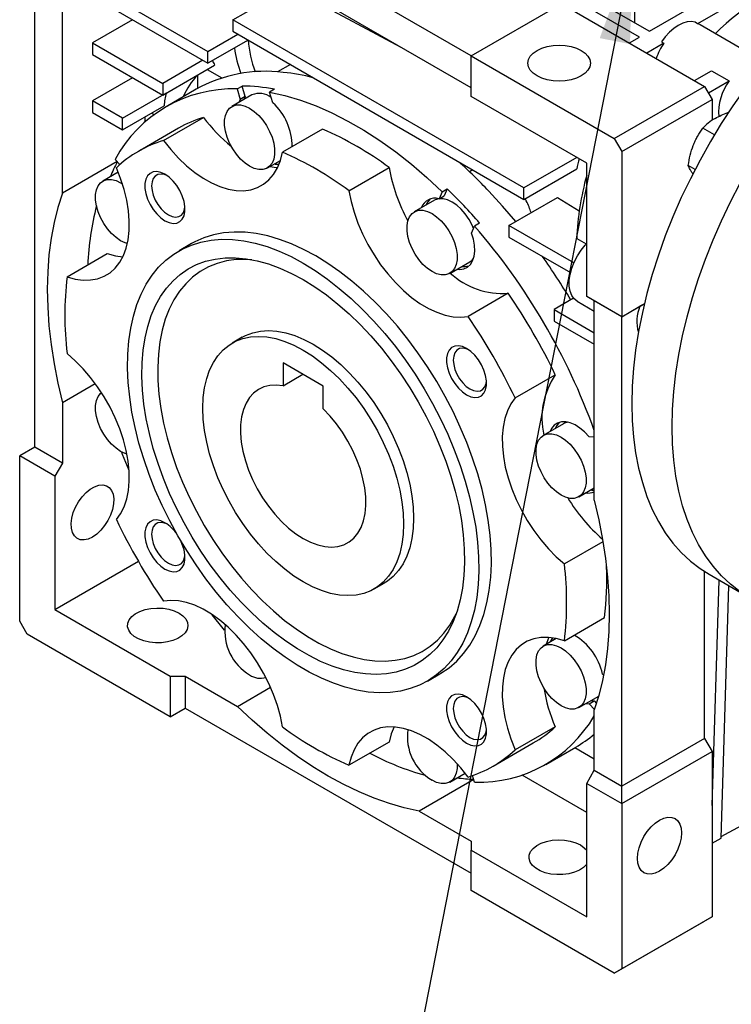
# Model space of a CAD drawing. Header units: millimetres. Extents: x 25 to 1093, y 25 to 838.
# Tile 6 of 9: x 764 to 865, y 622 to 761. Entities that reach past the tile are written whole.
import ezdxf

# ---------------------------------------------------------------- set-up
doc = ezdxf.new("R2010")
doc.units = ezdxf.units.MM
doc.header["$LTSCALE"] = 4
doc.linetypes.add('SLD-Solid', pattern=[0])
doc.layers.add('TEXT', color=140, linetype='SLD-Solid', lineweight=25)
doc.dimstyles.new('SLDDIMSTYLE0', dxfattribs={"dimtxt": 0.18, "dimasz": 13.208, "dimexe": 0, "dimexo": 0.0625, "dimgap": 0, "dimtad": 0, "dimtih": 1, "dimtoh": 1, "dimdec": 0, "dimrnd": 1e-09, "dimzin": 0, "dimdsep": 46, "dimtxsty": 'Standard', "dimsah": 1, "dimcen": 0.09, "dimadec": 0, "dimazin": 0, "dimtfac": 13.208, "dimtdec": 0, "dimtofl": 0, "dimtmove": 0, "dimatfit": 3, "dimfxl": 0, "dimfrac": 2, "dimtolj": 1, "dimtzin": 0, "dimarcsym": 0})

msp = doc.modelspace()

# ---------------------------------------------------------------- linework, layer by layer
for p, q in [((828.096, 755.529), (787.791, 778.796)), ((828.096, 751.038), (787.791, 774.305)), ((827.036, 774.102), (853.199, 758.999)), ((851.784, 758.182), (825.621, 773.286)), ((878.223, 770.587), (859.994, 760.064)), ((766.578, 700.407), (766.578, 766.546)), ((851.077, 766.754), (851.077, 760.223)), ((770.467, 736.198), (770.467, 764.301)), ((774.71, 765.526), (790.973, 756.137)), ((794.509, 760.628), (802.434, 765.203)), ((774.71, 763.893), (790.973, 754.504)), ((828.096, 755.529), (840.824, 762.877)), ((840.824, 762.877), (860.977, 751.243)), ((853.199, 758.999), (858.855, 762.264)), ((780.367, 760.626), (774.71, 757.36)), ((835.521, 736.952), (794.509, 760.628)), ((794.509, 760.628), (794.509, 758.995)), ((859.994, 760.064), (859.64, 760.268)), ((794.509, 758.995), (835.521, 735.319)), ((866.757, 756.212), (860.368, 759.9)), ((774.71, 757.36), (774.71, 755.727)), ((774.71, 757.36), (784.609, 751.645)), ((790.973, 756.137), (795.216, 758.587)), ((796.631, 757.77), (790.973, 754.504)), ((850.37, 757.366), (851.784, 758.182)), ((855.242, 757.321), (852.845, 755.937)), ((854.888, 757.525), (855.242, 757.321)), ((790.973, 754.504), (790.973, 756.137)), ((774.71, 755.727), (784.609, 750.012)), ((790.267, 754.912), (784.609, 751.645)), ((828.096, 749.813), (828.096, 755.529)), ((828.096, 755.529), (848.249, 743.895)), ((784.609, 750.012), (791.922, 754.234)), ((790.872, 753.628), (792.965, 752.42)), ((802.608, 754.319), (800.801, 753.276)), ((859.563, 752.059), (861.959, 753.443)), ((861.959, 753.443), (864.434, 752.014)), ((780.367, 752.461), (774.71, 749.195)), ((789.559, 752.86), (789.55, 752.865)), ((789.559, 750.957), (789.559, 752.86)), ((861.507, 750.324), (864.434, 752.014)), ((784.609, 751.645), (784.609, 750.012)), ((789.328, 750.826), (785.085, 748.377)), ((795.1, 750.882), (795.807, 751.29)), ((795.1, 750.882), (795.545, 749.386)), ((796.252, 749.794), (795.807, 751.29)), ((800.38, 750.838), (799.673, 750.429)), ((800.118, 748.934), (799.673, 750.429)), ((848.249, 743.895), (860.977, 751.243)), ((860.977, 751.243), (862.037, 749.406)), ((774.71, 749.195), (774.71, 747.562)), ((778.952, 746.746), (774.71, 749.195)), ((778.952, 746.746), (785.141, 750.318)), ((785.14, 750.319), (785.141, 750.318)), ((797.187, 750.035), (794.358, 748.402)), ((795.545, 749.386), (795.334, 748.965)), ((796.252, 749.794), (795.545, 749.386)), ((796.252, 749.794), (796.041, 749.374)), ((844.36, 740.425), (828.096, 749.813)), ((849.309, 742.058), (862.037, 749.406)), ((862.037, 749.406), (862.037, 746.474)), ((778.952, 745.113), (784.815, 748.497)), ((774.71, 747.562), (778.952, 745.113)), ((778.952, 745.113), (778.952, 746.746)), ((782.134, 746.248), (782.134, 746.949)), ((783.05, 747.478), (783.402, 747.275)), ((784.71, 743.61), (790.367, 746.876)), ((786.835, 745.346), (781.178, 742.08)), ((807.147, 745.215), (801.49, 741.949)), ((862.354, 744.417), (860.713, 745.364)), ((848.249, 743.895), (849.309, 742.058)), ((778.584, 740.234), (777.904, 740.952)), ((799.358, 739.742), (801.191, 740.8)), ((801.041, 740.713), (801.157, 740.698)), ((842.948, 741.24), (835.521, 736.952)), ((849.309, 742.058), (849.309, 718.787)), ((778.186, 740.654), (770.467, 736.198)), ((810.862, 736.539), (816.518, 739.805)), ((828.315, 739.479), (827.85, 739.211)), ((835.521, 735.319), (842.957, 739.612)), ((844.36, 721.644), (844.36, 740.425)), ((859.635, 739.548), (858.672, 740.103)), ((778.344, 739.154), (776.181, 737.905)), ((823.992, 736.39), (824.699, 736.799)), ((824.699, 736.799), (824.255, 735.816)), ((835.521, 735.319), (835.521, 736.952)), ((822.893, 735.195), (820.065, 733.562)), ((823.992, 736.39), (823.548, 735.408)), ((823.548, 735.408), (824.255, 735.816)), ((833.4, 731.645), (840.237, 735.592)), ((840.237, 735.592), (843.299, 733.684)), ((828.121, 730.581), (828.565, 731.563)), ((829.272, 731.971), (828.565, 731.563)), ((842.545, 726.365), (833.4, 731.645)), ((833.4, 731.645), (833.4, 730.012)), ((833.4, 730.012), (842.081, 725)), ((842.957, 729.814), (844.305, 729.036)), ((788.677, 729.089), (786.91, 728.069)), ((771.132, 724.419), (776.789, 727.684)), ((825.065, 724.901), (827.893, 726.534)), ((833.299, 722.091), (827.642, 718.826)), ((842.515, 721.394), (839.763, 719.805)), ((849.309, 718.787), (844.36, 721.644)), ((845.42, 721.032), (844.36, 721.644)), ((843.024, 720.962), (845.42, 719.579)), ((849.309, 718.786), (845.42, 721.032)), ((845.42, 692.929), (845.42, 721.032)), ((849.309, 718.787), (852.489, 720.622)), ((849.309, 718.786), (851.856, 720.256)), ((852.498, 720.627), (851.856, 720.256)), ((839.763, 719.805), (839.763, 718.172)), ((839.763, 719.805), (845.42, 716.54)), ((849.309, 718.786), (849.309, 718.787)), ((849.309, 652.647), (849.309, 718.786)), ((839.763, 718.172), (845.42, 714.907)), ((795.823, 715.894), (794.409, 715.078)), ((807.237, 709.026), (801.58, 712.291)), ((801.58, 712.291), (801.58, 709.06)), ((801.58, 709.06), (804.378, 710.676)), ((834.269, 707.348), (839.926, 710.614)), ((775.116, 709.351), (770.467, 706.667)), ((807.237, 705.794), (807.237, 709.026)), ((770.467, 706.667), (770.467, 698.161)), ((841.071, 703.71), (838.243, 702.078)), ((845.42, 701.812), (844.688, 701.885)), ((766.578, 700.407), (764.457, 699.182)), ((764.457, 675.91), (764.457, 699.182)), ((769.406, 696.324), (764.457, 699.182)), ((770.467, 698.161), (766.578, 700.407)), ((770.467, 698.161), (769.406, 696.324)), ((769.406, 696.324), (769.406, 677.544)), ((843.242, 693.417), (845.42, 694.675)), ((846.651, 687.094), (841.219, 683.958)), ((769.406, 677.544), (781.177, 684.339)), ((860.977, 659.382), (860.977, 682.88)), ((861.599, 682.503), (867.256, 679.238)), ((814.407, 680.436), (815.822, 681.252)), ((862.037, 649.947), (863.014, 681.686)), ((863.285, 645.347), (864.379, 680.898)), ((769.406, 677.544), (785.67, 668.155)), ((765.517, 674.073), (764.457, 675.91)), ((841.219, 673.136), (846.876, 676.402)), ((785.67, 662.439), (765.517, 674.073)), ((840.077, 673.452), (838.243, 672.392)), ((839.971, 673.473), (839.925, 673.364)), ((785.67, 668.155), (785.67, 662.439)), ((785.67, 668.155), (787.791, 668.155)), ((787.791, 668.155), (787.791, 663.664)), ((787.791, 668.155), (795.157, 663.903)), ((821.907, 667.445), (823.674, 668.466)), ((846.747, 668.281), (846.582, 668.455)), ((795.157, 663.903), (799.806, 666.587)), ((843.242, 663.732), (846.045, 665.35)), ((844.688, 664.267), (845.395, 664.676)), ((844.925, 664.703), (845.395, 664.676)), ((845.395, 664.676), (845.733, 664.32)), ((785.67, 662.439), (787.791, 663.664)), ((785.67, 662.439), (787.791, 663.664)), ((787.791, 663.664), (828.096, 640.397)), ((844.218, 664.295), (844.688, 664.267)), ((844.688, 664.267), (845.445, 663.468)), ((845.42, 654.892), (845.42, 663.398)), ((839.926, 661.037), (834.269, 657.772)), ((816.518, 658.871), (810.862, 655.606)), ((860.977, 659.382), (849.309, 652.647)), ((860.977, 659.382), (862.037, 657.545)), ((831.174, 655.475), (836.831, 658.741)), ((838.581, 655.71), (842.823, 658.159)), ((842.704, 658.09), (845.42, 656.522)), ((849.309, 650.197), (862.037, 657.545)), ((862.037, 657.545), (862.037, 634.274)), ((844.36, 653.055), (845.42, 654.892)), ((845.42, 654.892), (849.309, 652.647)), ((828.449, 653.596), (820.73, 649.14)), ((825.065, 653.235), (827.229, 654.484)), ((828.565, 653.204), (828.283, 654.154)), ((844.36, 648.97), (835.265, 654.22)), ((844.36, 653.055), (849.309, 650.197)), ((844.36, 634.274), (844.36, 653.055)), ((849.309, 650.197), (849.309, 652.647)), ((820.73, 649.14), (828.096, 644.888)), ((849.309, 650.197), (849.309, 626.926)), ((863.292, 645.574), (868.942, 648.613)), ((862.037, 644.627), (863.285, 645.347)), ((828.096, 644.888), (828.096, 643.663)), ((828.096, 637.947), (828.096, 643.663)), ((828.096, 643.663), (844.36, 634.274)), ((848.249, 626.313), (828.096, 637.947)), ((862.037, 634.274), (849.309, 626.926)), ((862.037, 634.274), (860.977, 633.661)), ((848.249, 626.313), (860.977, 633.661)), ((849.309, 626.926), (848.249, 626.313))]:
    msp.add_line(p, q)
at = {"flags": 128}
for points in [[(802.434, 765.203), (814.753, 758.599), (818.166, 756.771)], [(875.976, 761.736), (874.005, 759.757), (872.079, 757.677), (870.202, 755.502), (868.383, 753.238), (866.626, 750.894), (864.936, 748.476), (863.32, 745.992), (861.783, 743.451), (860.329, 740.86), (858.964, 738.228), (857.69, 735.563), (856.514, 732.873), (855.438, 730.168), (854.465, 727.456), (853.6, 724.746), (852.844, 722.045), (852.201, 719.364), (851.671, 716.711), (851.258, 714.093), (850.961, 711.52), (850.783, 709), (850.724, 706.54)], [(859.64, 760.268), (859.105, 760.36), (858.52, 760.316), (857.901, 760.139), (857.264, 759.832), (856.628, 759.404), (856.009, 758.867), (855.424, 758.235), (854.888, 757.525)], [(860.368, 759.9), (860.304, 759.935), (859.994, 760.064)], [(843.582, 756.305), (844.129, 755.92), (844.536, 755.481), (844.786, 755.004), (844.871, 754.509), (844.786, 754.013), (844.536, 753.536), (844.129, 753.097), (843.582, 752.712), (842.915, 752.397), (842.154, 752.162), (841.329, 752.017), (840.471, 751.968), (839.612, 752.017), (838.787, 752.162), (838.026, 752.397), (837.359, 752.712), (836.812, 753.097), (836.406, 753.536), (836.155, 754.013), (836.071, 754.509), (836.155, 755.004), (836.406, 755.481), (836.812, 755.92), (837.359, 756.305), (838.026, 756.62), (838.787, 756.855), (839.612, 757), (840.471, 757.049), (841.329, 757), (842.154, 756.855), (842.915, 756.62), (843.582, 756.305)], [(799.673, 750.429), (801.825, 749.949), (804.012, 749.299), (806.227, 748.482), (808.461, 747.501), (810.708, 746.358), (812.958, 745.059), (815.204, 743.608), (817.439, 742.009), (819.654, 740.269), (821.841, 738.394), (823.992, 736.39)], [(796.858, 739.989), (796.208, 740.434), (795.581, 741.002), (794.997, 741.675), (794.476, 742.43), (794.037, 743.24), (793.693, 744.079), (793.457, 744.918), (793.338, 745.728), (793.338, 746.481), (793.457, 747.152), (793.693, 747.719), (794.037, 748.161), (794.476, 748.464), (794.997, 748.618), (795.581, 748.616), (796.208, 748.46), (796.858, 748.155), (797.508, 747.71), (798.135, 747.142), (798.719, 746.469), (799.24, 745.714), (799.679, 744.904), (800.023, 744.065), (800.259, 743.226), (800.378, 742.416), (800.378, 741.663), (800.259, 740.992), (800.023, 740.425), (799.679, 739.983), (799.24, 739.68), (798.719, 739.526), (798.135, 739.528), (797.508, 739.684), (796.858, 739.989)], [(784.71, 743.61), (785.736, 742.324), (786.82, 741.137), (787.952, 740.062), (789.116, 739.112), (790.299, 738.298), (791.487, 737.629), (792.667, 737.114), (793.825, 736.759), (794.946, 736.567), (796.018, 736.542), (797.028, 736.683), (797.964, 736.988), (798.816, 737.455), (799.572, 738.077), (800.225, 738.847), (800.766, 739.757), (801.19, 740.795), (801.49, 741.949)], [(771.132, 724.419), (772.282, 724.102), (773.393, 723.95), (774.452, 723.964), (775.445, 724.144), (776.362, 724.488), (777.192, 724.992), (777.924, 725.651), (778.551, 726.455), (779.065, 727.396), (779.459, 728.463), (779.73, 729.643), (779.874, 730.923), (779.89, 732.287), (779.776, 733.718), (779.535, 735.202), (779.17, 736.719), (778.684, 738.252), (778.083, 739.783)], [(799.745, 739.965), (800.603, 739.833), (800.795, 739.816)], [(800.333, 740.305), (800.468, 740.288), (801.006, 740.294)], [(778.681, 729.492), (778.031, 729.937), (777.403, 730.505), (776.819, 731.178), (776.299, 731.933), (775.859, 732.743), (775.516, 733.582), (775.28, 734.421), (775.16, 735.231), (775.16, 735.984), (775.28, 736.655), (775.516, 737.222), (775.859, 737.664), (776.299, 737.967), (776.819, 738.121), (777.403, 738.119), (778.031, 737.963), (778.681, 737.658), (778.937, 737.499)], [(784.926, 738.85), (784.338, 739.118), (783.775, 739.231), (783.263, 739.186), (782.824, 738.982), (782.476, 738.631), (782.236, 738.146), (782.113, 737.549), (782.113, 736.866), (782.236, 736.127), (782.476, 735.365), (782.824, 734.612), (783.263, 733.901), (783.775, 733.264), (784.338, 732.728), (784.926, 732.317), (785.514, 732.049), (786.076, 731.936), (786.588, 731.981), (787.028, 732.185), (787.375, 732.536), (787.616, 733.021), (787.739, 733.618), (787.739, 734.301), (787.616, 735.04), (787.375, 735.803), (787.028, 736.556), (786.588, 737.266), (786.076, 737.903), (785.514, 738.439), (784.926, 738.85)], [(785.177, 738.692), (784.881, 738.807), (784.385, 738.893), (783.939, 738.827), (783.567, 738.612), (783.287, 738.26), (783.113, 737.786), (783.054, 737.216), (783.113, 736.579), (783.287, 735.905), (783.567, 735.228), (783.939, 734.584), (784.385, 734.003), (784.881, 733.516), (785.404, 733.146), (785.927, 732.912), (786.424, 732.826), (786.87, 732.892), (787.242, 733.107), (787.522, 733.46), (787.695, 733.933), (787.743, 734.246)], [(810.862, 736.539), (811.162, 735.038), (811.586, 733.511), (812.127, 731.976), (812.78, 730.452), (813.536, 728.957), (814.388, 727.507), (815.324, 726.121), (816.334, 724.814), (817.406, 723.602), (818.527, 722.499), (819.684, 721.518), (820.864, 720.67), (822.053, 719.966), (823.236, 719.414), (824.4, 719.02), (825.531, 718.79), (826.616, 718.725), (827.642, 718.826)], [(856.38, 703.274), (856.44, 705.734), (856.618, 708.254), (856.914, 710.827), (857.328, 713.445), (857.857, 716.099), (858.501, 718.78), (859.257, 721.48), (860.122, 724.19), (861.095, 726.902), (862.171, 729.608), (863.347, 732.297), (864.62, 734.962), (865.986, 737.594)], [(770.467, 736.198), (769.823, 734.178), (769.293, 732.054), (768.88, 729.833), (768.583, 727.522), (768.405, 725.128), (768.346, 722.657), (768.405, 720.119), (768.583, 717.519), (768.88, 714.865), (769.293, 712.167), (769.823, 709.432), (770.467, 706.667)], [(828.417, 731.235), (828.215, 731.696), (827.775, 732.507), (827.254, 733.261), (826.67, 733.934), (826.043, 734.503), (825.393, 734.947), (824.744, 735.253), (824.116, 735.409), (823.532, 735.41), (823.011, 735.257), (822.893, 735.195)], [(834.349, 732.193), (832.489, 734.376), (830.552, 736.495)], [(822.565, 725.149), (821.915, 725.594), (821.288, 726.162), (820.704, 726.835), (820.183, 727.59), (819.743, 728.4), (819.4, 729.239), (819.164, 730.078), (819.044, 730.887), (819.044, 731.641), (819.164, 732.312), (819.4, 732.879), (819.743, 733.321), (820.183, 733.624), (820.704, 733.777), (821.288, 733.776), (821.915, 733.62), (822.565, 733.314), (823.215, 732.87), (823.842, 732.301), (824.426, 731.628), (824.947, 730.874), (825.386, 730.063), (825.73, 729.224), (825.965, 728.386), (826.085, 727.576), (826.085, 726.823), (825.965, 726.151), (825.73, 725.585), (825.386, 725.143), (824.947, 724.84), (824.426, 724.686), (823.842, 724.687), (823.215, 724.843), (822.565, 725.149)], [(804.408, 726.336), (806.116, 725.282), (807.815, 724.097), (809.498, 722.787), (811.157, 721.357), (812.783, 719.815), (814.37, 718.167), (815.909, 716.423), (817.394, 714.589), (818.816, 712.676), (820.17, 710.691), (821.449, 708.644), (822.647, 706.546), (823.757, 704.406), (824.776, 702.234), (825.697, 700.04), (826.517, 697.836), (827.232, 695.632), (827.838, 693.437), (828.332, 691.263), (828.712, 689.121), (828.976, 687.019), (829.124, 684.968), (829.153, 682.979), (829.065, 681.06), (828.859, 679.22), (828.536, 677.469), (828.099, 675.814), (827.549, 674.264), (826.888, 672.826), (826.12, 671.507), (825.249, 670.313), (824.279, 669.249), (823.213, 668.322), (822.059, 667.534), (820.82, 666.891), (819.502, 666.395), (818.113, 666.048), (816.659, 665.853), (815.146, 665.809), (813.582, 665.918), (811.975, 666.178), (810.331, 666.589), (808.659, 667.149), (806.967, 667.854), (805.262, 668.702), (803.554, 669.688), (801.85, 670.808), (800.157, 672.057), (798.485, 673.428), (796.842, 674.915), (795.234, 676.51), (793.67, 678.207), (792.157, 679.997), (790.703, 681.872), (789.314, 683.823), (787.997, 685.839), (786.758, 687.913), (785.603, 690.034), (784.538, 692.191), (783.567, 694.375), (782.696, 696.575), (781.928, 698.781), (781.268, 700.981), (780.717, 703.167), (780.28, 705.327), (779.957, 707.45), (779.752, 709.527), (779.663, 711.549), (779.693, 713.504), (779.84, 715.385), (780.104, 717.181), (780.484, 718.885), (780.979, 720.488), (781.584, 721.983), (782.299, 723.363), (783.119, 724.62), (784.04, 725.75), (785.059, 726.746), (786.169, 727.604), (787.367, 728.319), (788.646, 728.889), (790, 729.311), (791.422, 729.582), (792.907, 729.702), (794.446, 729.669), (796.033, 729.485), (797.66, 729.149), (799.318, 728.663), (801.001, 728.031), (802.701, 727.254), (804.408, 726.336)], [(806.176, 727.356), (804.468, 728.274), (802.769, 729.051), (801.086, 729.684), (799.427, 730.169), (797.801, 730.505), (796.214, 730.69), (794.675, 730.722), (793.19, 730.603), (791.768, 730.332), (790.414, 729.91), (789.135, 729.34), (788.677, 729.089)], [(826.04, 725.465), (826.492, 725.436), (827.065, 725.53), (827.564, 725.775), (827.976, 726.162), (828.287, 726.681), (828.488, 727.316), (828.573, 728.046), (828.538, 728.851), (828.386, 729.704), (828.121, 730.581)], [(779.623, 729.096), (779.33, 729.187), (778.681, 729.492)], [(843.024, 720.962), (842.599, 721.299), (842.255, 721.782), (842.019, 722.387), (841.9, 723.095), (841.9, 723.884), (842.019, 724.73), (842.255, 725.606), (842.599, 726.487), (843.041, 727.343), (843.568, 728.15), (844.162, 728.882), (844.36, 729.093)], [(776.789, 727.684), (777.939, 727.368), (778.982, 727.22)], [(804.408, 724.013), (806.049, 722.997), (807.681, 721.85), (809.296, 720.577), (810.885, 719.186), (812.441, 717.682), (813.955, 716.075), (815.419, 714.372), (816.826, 712.582), (818.168, 710.716), (819.438, 708.781), (820.63, 706.79), (821.737, 704.751), (822.754, 702.675), (823.676, 700.574), (824.497, 698.459), (825.213, 696.339), (825.82, 694.227), (826.316, 692.134), (826.698, 690.07), (826.964, 688.045), (827.112, 686.072), (827.141, 684.159), (827.053, 682.318), (826.846, 680.556), (826.522, 678.885), (826.083, 677.312), (825.53, 675.845), (824.868, 674.493), (824.099, 673.262), (823.227, 672.158), (822.258, 671.189), (821.195, 670.357), (820.044, 669.669), (818.813, 669.127), (817.506, 668.734), (816.13, 668.492), (814.694, 668.403), (813.204, 668.468), (811.668, 668.684), (810.094, 669.053), (808.491, 669.571), (806.866, 670.236), (805.229, 671.044), (803.587, 671.992), (801.95, 673.074), (800.325, 674.285), (798.722, 675.618), (797.148, 677.067), (795.612, 678.623), (794.122, 680.279), (792.686, 682.027), (791.311, 683.856), (790.004, 685.758), (788.772, 687.722), (787.622, 689.739), (786.559, 691.797), (785.589, 693.887), (784.717, 695.996), (783.948, 698.115), (783.286, 700.232), (782.734, 702.336), (782.295, 704.417), (781.971, 706.462), (781.764, 708.462), (781.675, 710.407), (781.704, 712.285), (781.852, 714.088), (782.118, 715.805), (782.5, 717.429), (782.996, 718.949), (783.604, 720.36), (784.32, 721.652), (785.141, 722.82), (786.062, 723.857), (787.079, 724.759), (788.186, 725.519), (789.378, 726.135), (790.648, 726.603), (791.99, 726.92), (793.397, 727.085), (794.861, 727.098), (796.375, 726.957), (797.931, 726.664), (799.52, 726.221), (801.135, 725.629), (802.767, 724.892), (804.408, 724.013)], [(797.167, 726.826), (796.416, 726.867), (794.979, 726.832), (793.602, 726.642), (792.291, 726.299), (791.055, 725.805), (789.899, 725.162), (788.83, 724.373), (787.853, 723.444), (786.975, 722.379), (786.2, 721.184), (785.532, 719.865), (784.975, 718.43), (784.532, 716.887), (784.205, 715.244), (783.996, 713.509), (783.906, 711.693), (783.936, 709.806), (784.085, 707.857), (784.353, 705.857), (784.739, 703.817), (785.239, 701.749), (785.852, 699.664), (786.575, 697.572), (787.402, 695.487), (788.33, 693.417), (789.353, 691.376), (790.466, 689.375), (791.663, 687.423), (792.938, 685.533), (794.283, 683.714), (795.691, 681.976), (797.154, 680.328), (798.665, 678.78), (800.214, 677.341), (801.795, 676.017), (803.397, 674.816), (805.012, 673.746), (806.632, 672.81), (808.248, 672.016), (809.85, 671.366), (811.431, 670.866), (812.98, 670.516), (814.491, 670.32), (815.954, 670.278), (817.362, 670.39), (818.707, 670.657), (819.981, 671.076), (821.178, 671.645), (822.292, 672.361), (823.315, 673.221), (824.243, 674.219), (825.07, 675.349), (825.792, 676.607), (825.96, 676.95)], [(823.674, 668.466), (823.826, 668.555), (824.981, 669.342), (826.046, 670.27), (827.017, 671.333), (827.888, 672.527), (828.656, 673.847), (829.316, 675.285), (829.867, 676.835), (830.304, 678.489), (830.627, 680.24), (830.833, 682.08), (830.921, 683.999), (830.891, 685.989), (830.744, 688.039), (830.48, 690.141), (830.1, 692.284), (829.606, 694.458), (829, 696.652), (828.285, 698.857), (827.465, 701.061), (826.544, 703.254), (825.525, 705.426), (824.415, 707.566), (823.217, 709.665), (821.938, 711.711), (820.584, 713.696), (819.162, 715.61), (817.677, 717.443), (816.138, 719.188), (814.551, 720.835), (812.925, 722.377), (811.266, 723.807), (809.583, 725.118), (807.883, 726.303), (806.176, 727.356)], [(827.893, 726.534), (828.215, 726.775), (828.401, 726.982)], [(826.747, 725.873), (827.199, 725.845), (827.767, 725.937)], [(790.266, 705.921), (790.326, 707.393), (790.507, 708.783), (790.806, 710.079), (791.221, 711.269), (791.749, 712.344), (792.384, 713.295), (793.122, 714.114), (793.957, 714.792), (794.881, 715.326), (795.886, 715.709), (796.963, 715.94), (798.104, 716.015), (799.299, 715.934), (800.538, 715.699), (801.81, 715.31), (803.103, 714.771), (804.408, 714.088), (805.713, 713.265), (807.007, 712.31), (808.278, 711.23), (809.517, 710.036), (810.712, 708.737), (811.853, 707.344), (812.931, 705.869), (813.936, 704.326), (814.859, 702.726), (815.694, 701.083), (816.432, 699.413), (817.068, 697.728), (817.595, 696.044), (818.01, 694.374), (818.309, 692.733), (818.49, 691.135), (818.55, 689.593), (818.49, 688.121), (818.309, 686.731), (818.01, 685.435), (817.595, 684.245), (817.068, 683.17), (816.432, 682.219), (815.694, 681.4), (814.859, 680.722), (813.936, 680.188), (812.931, 679.805), (811.853, 679.574), (810.712, 679.499), (809.517, 679.58), (808.278, 679.815), (807.007, 680.204), (805.713, 680.743), (804.408, 681.426), (803.103, 682.249), (801.81, 683.204), (800.538, 684.284), (799.299, 685.478), (798.104, 686.777), (796.963, 688.17), (795.886, 689.645), (794.881, 691.188), (793.957, 692.788), (793.122, 694.431), (792.384, 696.101), (791.749, 697.786), (791.221, 699.47), (790.806, 701.14), (790.507, 702.781), (790.326, 704.379), (790.266, 705.921)], [(795.823, 715.894), (796.295, 716.142), (797.3, 716.526), (798.377, 716.756), (799.519, 716.831), (800.714, 716.751), (801.952, 716.515), (803.224, 716.126), (804.517, 715.588), (805.822, 714.904)], [(805.822, 714.904), (807.127, 714.081), (808.421, 713.126), (809.693, 712.047), (810.931, 710.852), (812.126, 709.553), (813.267, 708.16), (814.345, 706.686), (815.35, 705.142), (816.274, 703.542), (817.108, 701.9), (817.846, 700.229), (818.482, 698.544), (819.01, 696.86), (819.425, 695.19), (819.724, 693.549), (819.904, 691.951), (819.964, 690.409), (819.904, 688.937), (819.724, 687.548), (819.425, 686.252), (819.01, 685.061), (818.482, 683.986), (817.846, 683.035), (817.108, 682.217), (816.274, 681.538), (815.822, 681.252)], [(827.426, 714.315), (826.838, 714.583), (826.275, 714.697), (825.763, 714.651), (825.324, 714.448), (824.976, 714.096), (824.736, 713.611), (824.613, 713.014), (824.613, 712.331), (824.736, 711.592), (824.976, 710.83), (825.324, 710.077), (825.763, 709.366), (826.275, 708.729), (826.838, 708.194), (827.426, 707.783), (828.014, 707.515), (828.576, 707.401), (829.088, 707.447), (829.528, 707.65), (829.875, 708.002), (830.116, 708.487), (830.239, 709.084), (830.239, 709.766), (830.116, 710.505), (829.875, 711.268), (829.528, 712.021), (829.088, 712.731), (828.576, 713.369), (828.014, 713.904), (827.426, 714.315)], [(827.677, 714.157), (827.381, 714.273), (826.885, 714.359), (826.439, 714.293), (826.067, 714.078), (825.787, 713.725), (825.613, 713.252), (825.554, 712.682), (825.613, 712.044), (825.787, 711.37), (826.067, 710.694), (826.439, 710.049), (826.885, 709.469), (827.381, 708.981), (827.904, 708.611), (828.427, 708.377), (828.924, 708.291), (829.37, 708.357), (829.742, 708.572), (830.022, 708.925), (830.195, 709.398), (830.243, 709.711)], [(778.083, 690.207), (778.684, 691.045), (779.17, 692.017), (779.535, 693.112), (779.776, 694.317), (779.89, 695.618), (779.874, 696.999), (779.73, 698.445), (779.459, 699.938), (779.065, 701.461), (778.551, 702.995), (777.924, 704.523), (777.192, 706.027), (776.362, 707.489), (775.445, 708.892), (774.452, 710.219), (773.393, 711.455), (772.282, 712.586), (771.132, 713.597)], [(801.58, 709.06), (800.619, 709.166), (799.71, 709.115), (798.866, 708.908), (798.098, 708.547), (797.417, 708.038), (796.832, 707.388), (796.351, 706.605), (795.981, 705.701), (795.727, 704.687), (795.592, 703.579), (795.578, 702.39), (795.686, 701.137), (795.914, 699.838), (796.259, 698.51), (796.715, 697.172), (797.277, 695.842), (797.938, 694.539), (798.687, 693.279), (799.515, 692.081), (800.411, 690.962), (801.361, 689.935), (802.353, 689.016), (803.373, 688.218), (804.408, 687.55), (805.443, 687.023), (806.463, 686.644), (807.455, 686.417), (808.406, 686.346), (809.301, 686.432), (810.129, 686.674), (810.878, 687.068), (811.539, 687.609), (812.101, 688.29), (812.558, 689.101), (812.902, 690.031), (813.13, 691.067), (813.238, 692.195), (813.224, 693.4), (813.089, 694.664), (812.835, 695.971), (812.465, 697.303), (811.984, 698.641), (811.399, 699.966), (810.718, 701.262), (809.95, 702.509), (809.106, 703.691), (808.197, 704.791), (807.237, 705.794)], [(778.681, 699.807), (778.031, 700.251), (777.403, 700.82), (776.819, 701.493), (776.299, 702.247), (775.859, 703.058), (775.516, 703.897), (775.28, 704.735), (775.16, 705.545), (775.16, 706.299), (775.28, 706.97), (775.516, 707.536), (775.859, 707.979), (775.986, 708.088)], [(834.269, 707.348), (833.668, 706.51), (833.182, 705.538), (832.817, 704.443), (832.576, 703.238), (832.462, 701.937), (832.478, 700.556), (832.621, 699.11), (832.892, 697.617), (833.287, 696.094), (833.801, 694.56), (834.428, 693.032), (835.16, 691.528), (835.99, 690.066), (836.907, 688.663), (837.9, 687.336), (838.959, 686.1), (840.069, 684.969), (841.219, 683.958)], [(850.724, 706.54), (850.783, 704.149), (850.961, 701.834), (851.258, 699.603), (851.671, 697.463), (852.201, 695.421), (852.844, 693.483), (853.6, 691.655), (854.465, 689.944), (855.438, 688.355), (856.514, 686.892), (857.69, 685.561), (858.964, 684.366), (860.329, 683.311), (861.599, 682.503)], [(844.688, 701.885), (844.062, 702.553), (843.399, 703.111), (842.72, 703.543), (842.045, 703.835), (841.395, 703.978), (840.79, 703.968), (840.248, 703.806), (839.787, 703.495), (839.419, 703.046), (839.218, 702.641)], [(840.49, 703.9), (840.126, 703.454), (839.925, 703.049)], [(865.986, 680.045), (864.62, 681.1), (863.347, 682.296), (862.171, 683.627), (861.095, 685.089), (860.122, 686.679), (859.257, 688.39), (858.501, 690.217), (857.857, 692.155), (857.328, 694.198), (856.914, 696.338), (856.618, 698.569), (856.44, 700.883), (856.38, 703.274)], [(840.742, 693.665), (840.093, 694.109), (839.465, 694.678), (838.881, 695.351), (838.36, 696.105), (837.921, 696.916), (837.577, 697.755), (837.342, 698.593), (837.222, 699.403), (837.222, 700.156), (837.342, 700.828), (837.577, 701.394), (837.921, 701.837), (838.36, 702.14), (838.881, 702.293), (839.465, 702.292), (840.093, 702.136), (840.742, 701.83), (841.392, 701.386), (842.019, 700.817), (842.604, 700.144), (843.124, 699.39), (843.564, 698.579), (843.907, 697.74), (844.143, 696.902), (844.263, 696.092), (844.263, 695.338), (844.143, 694.667), (843.907, 694.101), (843.564, 693.658), (843.124, 693.355), (842.604, 693.202), (842.019, 693.203), (841.392, 693.359), (840.742, 693.665)], [(779.566, 699.426), (779.33, 699.501), (778.681, 699.807)], [(779.866, 697.136), (778.959, 699.403), (778.838, 699.72)], [(774.71, 687.75), (774.105, 687.472), (773.525, 687.347), (772.993, 687.381), (772.532, 687.572), (772.159, 687.912), (771.892, 688.388), (771.739, 688.98), (771.708, 689.664), (771.8, 690.411), (772.012, 691.191), (772.333, 691.973), (772.752, 692.723), (773.251, 693.413), (773.81, 694.012), (774.406, 694.497), (775.014, 694.848), (775.609, 695.051), (776.168, 695.097), (776.667, 694.984), (777.086, 694.717), (777.408, 694.306), (777.619, 693.77), (777.711, 693.129), (777.68, 692.41), (777.528, 691.642), (777.26, 690.857), (776.888, 690.087), (776.426, 689.363), (775.895, 688.716), (775.315, 688.17), (774.71, 687.75)], [(844.925, 694.389), (845.078, 694.37), (845.42, 694.362)], [(845.42, 692.929), (846.064, 690.164), (846.594, 687.429), (847.008, 684.731), (847.304, 682.077), (847.482, 679.477), (847.542, 676.939), (847.482, 674.468), (847.304, 672.074), (847.008, 669.763), (846.594, 667.542), (846.064, 665.418), (845.42, 663.398)], [(784.926, 689.772), (784.338, 690.04), (783.775, 690.154), (783.263, 690.108), (782.824, 689.905), (782.476, 689.553), (782.236, 689.068), (782.113, 688.471), (782.113, 687.789), (782.236, 687.05), (782.476, 686.287), (782.824, 685.534), (783.263, 684.824), (783.775, 684.186), (784.338, 683.651), (784.926, 683.24), (785.514, 682.972), (786.076, 682.858), (786.588, 682.904), (787.028, 683.107), (787.375, 683.459), (787.616, 683.944), (787.739, 684.541), (787.739, 685.224), (787.616, 685.963), (787.375, 686.725), (787.161, 687.217)], [(785.177, 689.615), (784.881, 689.73), (784.385, 689.816), (783.939, 689.75), (783.567, 689.535), (783.287, 689.182), (783.113, 688.709), (783.054, 688.139), (783.113, 687.501), (783.287, 686.827), (783.567, 686.151), (783.939, 685.506), (784.385, 684.926), (784.881, 684.438), (785.404, 684.069), (785.927, 683.835), (786.424, 683.749), (786.87, 683.815), (787.242, 684.03), (787.522, 684.383), (787.695, 684.856), (787.743, 685.169)], [(801.49, 661.016), (801.19, 662.517), (800.766, 664.044), (800.225, 665.579), (799.572, 667.103), (798.816, 668.598), (797.964, 670.048), (797.028, 671.434), (796.018, 672.741), (794.946, 673.953), (793.825, 675.056), (792.667, 676.037), (791.487, 676.885), (790.299, 677.589), (789.116, 678.141), (787.952, 678.535), (786.82, 678.765), (785.736, 678.83), (784.71, 678.729)], [(786.907, 677.034), (787.451, 676.649), (787.849, 676.209), (788.085, 675.732), (788.151, 675.237), (788.042, 674.744), (787.764, 674.274), (787.328, 673.847), (786.751, 673.478), (786.058, 673.184), (785.277, 672.977), (784.439, 672.865), (783.579, 672.852), (782.733, 672.94), (781.934, 673.124), (781.216, 673.397), (780.608, 673.748), (780.135, 674.163), (779.816, 674.624), (779.664, 675.112), (779.686, 675.609), (779.88, 676.092), (780.24, 676.543), (780.748, 676.944), (781.387, 677.276), (782.128, 677.528), (782.941, 677.689), (783.794, 677.751), (784.652, 677.714), (785.479, 677.577), (786.241, 677.347), (786.907, 677.034)], [(793.326, 674.626), (793.112, 674.889), (791.601, 676.81)], [(841.219, 673.136), (840.069, 673.453), (838.959, 673.605), (837.9, 673.591), (836.907, 673.411), (835.99, 673.067), (835.16, 672.563), (834.428, 671.904), (833.801, 671.1), (833.287, 670.159), (832.892, 669.092), (832.621, 667.912), (832.478, 666.632), (832.462, 665.268), (832.576, 663.837), (832.817, 662.353), (833.182, 660.836), (833.668, 659.303), (834.269, 657.772)], [(839.026, 673.601), (838.944, 673.424), (838.63, 672.616)], [(839.545, 673.545), (839.271, 673.08), (839.218, 672.956)], [(840.742, 663.979), (840.093, 664.424), (839.465, 664.992), (838.881, 665.665), (838.36, 666.42), (837.921, 667.231), (837.577, 668.069), (837.342, 668.908), (837.222, 669.718), (837.222, 670.471), (837.342, 671.143), (837.577, 671.709), (837.921, 672.151), (838.36, 672.454), (838.881, 672.608), (839.465, 672.606), (840.093, 672.45), (840.742, 672.145), (841.392, 671.7), (842.019, 671.132), (842.604, 670.459), (843.124, 669.704), (843.564, 668.894), (843.907, 668.055), (844.143, 667.216), (844.263, 666.407), (844.263, 665.653), (844.143, 664.982), (843.907, 664.415), (843.564, 663.973), (843.124, 663.67), (842.604, 663.517), (842.019, 663.518), (841.392, 663.674), (840.742, 663.979)], [(827.426, 665.238), (826.838, 665.506), (826.275, 665.619), (825.763, 665.574), (825.324, 665.37), (824.976, 665.019), (824.736, 664.534), (824.613, 663.937), (824.613, 663.254), (824.736, 662.515), (824.976, 661.752), (825.324, 660.999), (825.763, 660.289), (826.275, 659.652), (826.838, 659.116), (827.426, 658.705), (828.014, 658.437), (828.576, 658.324), (829.088, 658.369), (829.528, 658.573), (829.875, 658.924), (830.116, 659.409), (830.239, 660.006), (830.239, 660.689), (830.116, 661.428), (829.875, 662.19), (829.528, 662.943), (829.088, 663.654), (828.576, 664.291), (828.014, 664.827), (827.426, 665.238)], [(827.677, 665.08), (827.381, 665.195), (826.885, 665.281), (826.439, 665.215), (826.067, 665), (825.787, 664.647), (825.613, 664.174), (825.554, 663.604), (825.613, 662.966), (825.787, 662.292), (826.067, 661.616), (826.439, 660.972), (826.885, 660.391), (827.381, 659.904), (827.904, 659.534), (828.427, 659.3), (828.924, 659.214), (829.37, 659.28), (829.742, 659.495), (830.022, 659.848), (830.195, 660.321), (830.243, 660.634)], [(820.73, 649.14), (818.658, 649.592), (816.554, 650.195), (814.424, 650.947), (812.275, 651.846), (810.113, 652.888), (807.944, 654.072), (805.775, 655.392), (803.612, 656.847), (801.463, 658.43), (799.333, 660.137), (797.229, 661.963), (795.157, 663.903)], [(827.642, 653.945), (826.616, 655.231), (825.531, 656.418), (824.4, 657.493), (823.236, 658.443), (822.053, 659.257), (820.864, 659.926), (819.684, 660.441), (818.527, 660.796), (817.406, 660.988), (816.334, 661.013), (815.324, 660.872), (814.388, 660.567), (813.536, 660.1), (812.78, 659.478), (812.127, 658.708), (811.586, 657.798), (811.162, 656.76), (810.862, 655.606)], [(817.213, 661.004), (816.819, 660.026), (816.518, 658.871)], [(826.091, 655.826), (826.085, 655.156), (825.965, 654.485), (825.73, 653.918), (825.386, 653.476), (824.947, 653.173), (824.426, 653.019), (823.842, 653.021), (823.215, 653.177), (822.565, 653.482)], [(854.613, 647.87), (855.22, 648.151), (855.803, 648.283), (856.341, 648.262), (856.813, 648.087), (857.2, 647.766), (857.487, 647.311), (857.664, 646.739), (857.724, 646.073), (857.664, 645.337), (857.487, 644.561), (857.2, 643.774), (856.813, 643.006), (856.341, 642.287), (855.803, 641.645), (855.22, 641.103), (854.613, 640.684), (854.006, 640.403), (853.422, 640.27), (852.884, 640.292), (852.413, 640.466), (852.026, 640.787), (851.738, 641.243), (851.561, 641.814), (851.501, 642.481), (851.561, 643.216), (851.738, 643.992), (852.026, 644.779), (852.413, 645.547), (852.884, 646.266), (853.422, 646.909), (854.006, 647.45), (854.613, 647.87)], [(844.36, 641.653), (844.332, 641.618), (843.896, 641.19), (843.32, 640.822), (842.627, 640.528), (841.845, 640.321), (841.008, 640.209), (840.148, 640.196), (839.301, 640.284), (838.503, 640.468), (837.785, 640.741), (837.177, 641.092), (836.704, 641.506), (836.385, 641.967), (836.233, 642.456), (836.255, 642.952), (836.449, 643.436), (836.808, 643.887), (837.317, 644.287), (837.955, 644.62), (838.696, 644.872), (839.51, 645.032), (840.363, 645.095), (841.22, 645.057), (842.047, 644.921), (842.809, 644.691), (843.476, 644.377), (843.476, 644.377)], [(843.476, 644.377), (844.019, 643.993), (844.36, 643.632)]]:
    msp.add_lwpolyline(points, dxfattribs=at)
for centre, radius, start, end in [((882.435, 739.214), 27.863, 101.83578, 135.7005), ((813.405, 759.057), 16.805, 184.35792, 200.10351), ((862.944, 752.061), 9.327, 145.67175, 160.45663), ((811.732, 758.967), 17.168, 187.70014, 200.16558), ((803.664, 760.067), 13.111, 203.30939, 206.41713), ((799.101, 733.289), 20.076, 82.85318, 119.13049), ((798.601, 723.986), 29.376, 75.75184, 84.1427), ((796.044, 746.321), 9.209, 134.76189, 157.9708), ((870.523, 747.499), 7.58, 143.44295, 184.11275), ((794.573, 731.941), 18.949, 88.4058, 151.60495), ((795.52, 725.058), 26.234, 79.32322, 89.37255), ((791.744, 748.197), 6.935, 162.1909, 177.52111), ((798.228, 747.582), 2.665, 51.0483, 113.00324), ((794.454, 742.724), 8.405, 0.10702, 47.63141), ((795.288, 730.676), 16.931, 106.89866, 119.95216), ((808.606, 760.303), 22.649, 216.35999, 230.78175), ((788.476, 702.05), 47.031, 53.39672, 66.60866), ((789.597, 727.496), 16.839, 106.87256, 133.13819), ((782.819, 698.784), 47.031, 53.39672, 66.60866), ((877.333, 732.158), 35.175, 165.37795, 167.76505), ((801.144, 728.68), 25.857, 152.48331, 157.65688), ((840.226, 743.906), 24.06, 189.81396, 208.87399), ((776.1, 685.011), 74.938, 43.39486, 47.92066), ((880.933, 728.347), 38.004, 164.22724, 177.78733), ((769.424, 679.856), 79.359, 41.04939, 45.85154), ((822.991, 733.405), 2.079, 74.46361, 159.72505), ((823.905, 733.714), 2.308, 133.62852, 159.19599), ((813.442, 724.517), 39.421, 165.46608, 177.69223), ((759.966, 672.093), 90.788, 19.73811, 40.92279), ((763.312, 674.06), 91.8, 30.86794, 35.44694), ((817.862, 719.008), 47.042, 173.3951, 186.6049), ((832.513, 732.941), 10.878, 227.31831, 274.14519), ((762.094, 673.33), 86.301, 25.59624, 34.40376), ((856.829, 718.147), 5.402, 157.02004, 196.59993), ((756.437, 670.064), 86.301, 25.59624, 34.40376), ((848.931, 704.508), 10.88, 145.86321, 192.67929), ((841.943, 702.181), 1.761, 97.50692, 119.67539), ((844.583, 696.203), 2.252, 260.66322, 291.82548), ((862.272, 705.681), 24.039, 211.08763, 229.27555), ((855.915, 727.491), 86.301, 205.59624, 214.40376), ((781.942, 684.97), 5.654, 33.45346, 58.1432), ((794.49, 678.547), 47.042, 353.3951, 6.6049), ((802.848, 681.669), 44.342, 353.17897, 2.49144), ((800.557, 674.479), 7.182, 172.59891, 238.99691), ((838.374, 666.655), 8.404, 12.36639, 59.90852), ((798.361, 670.493), 2.64, 235.28873, 287.30333), ((860.677, 670.12), 22.652, 189.21939, 203.63997), ((829.106, 672.097), 18.901, 268.35931, 329.66912), ((829.533, 698.771), 47.031, 233.39672, 246.60866), ((826.241, 659.62), 7.154, 171.94822, 239.07998), ((828.363, 673.385), 16.917, 300.03675, 313.11767), ((833.837, 673.719), 17.969, 300.00855, 310.14059), ((822.755, 670.059), 16.839, 286.87256, 313.13819), ((832.095, 692.188), 39.411, 242.30937, 254.53988), ((829.561, 679.536), 25.927, 262.35547, 267.51656)]:
    msp.add_arc(centre, radius, start, end)
for points, knots in [([(862.439, 746.725), (862.093, 746.526), (861.774, 746.306), (861.203, 745.849), (860.948, 745.61), (860.713, 745.364)], [0, 0, 0, 0, 0.5, 0.5, 1, 1, 1, 1]), ([(862.439, 746.725), (863.019, 747.021), (863.625, 747.33), (864.321, 747.562), (864.35, 747.572)], [0, 0, 0, 0, 0.9577647, 1, 1, 1, 1]), ([(859.377, 742.916), (859.464, 743.139), (859.558, 743.359), (859.759, 743.786), (859.866, 743.994), (860.203, 744.604), (860.451, 744.991), (860.713, 745.364)], [0, 0, 0, 0, 0.25, 0.25, 0.5, 0.5, 1, 1, 1, 1]), ([(859.377, 738.833), (859.29, 738.957), (859.211, 739.076), (859.068, 739.304), (859.004, 739.414), (858.831, 739.729), (858.743, 739.922), (858.672, 740.103)], [0, 0, 0, 0, 0.25, 0.25, 0.5, 0.5, 1, 1, 1, 1]), ([(836.527, 733.45), (836.433, 733.714), (836.243, 734.248), (835.952, 734.925), (835.746, 735.318), (835.694, 735.419)], [0, 0, 0, 0, 0.4212966, 0.8517793, 1, 1, 1, 1])]:
    msp.add_open_spline(points, degree=3, knots=knots)
msp.add_open_spline([(858.672, 740.103), (858.813, 741.075), (859.029, 742.02), (859.377, 742.916)], degree=3)

# ---------------------------------------------------------------- leaders
at = {"layer": 'TEXT'}
msp.add_leader([(850.869, 770.579), (809.294, 558.785), (783.894, 558.785)], dimstyle='SLDDIMSTYLE0', dxfattribs=at)

doc.saveas('drawing.dxf')
